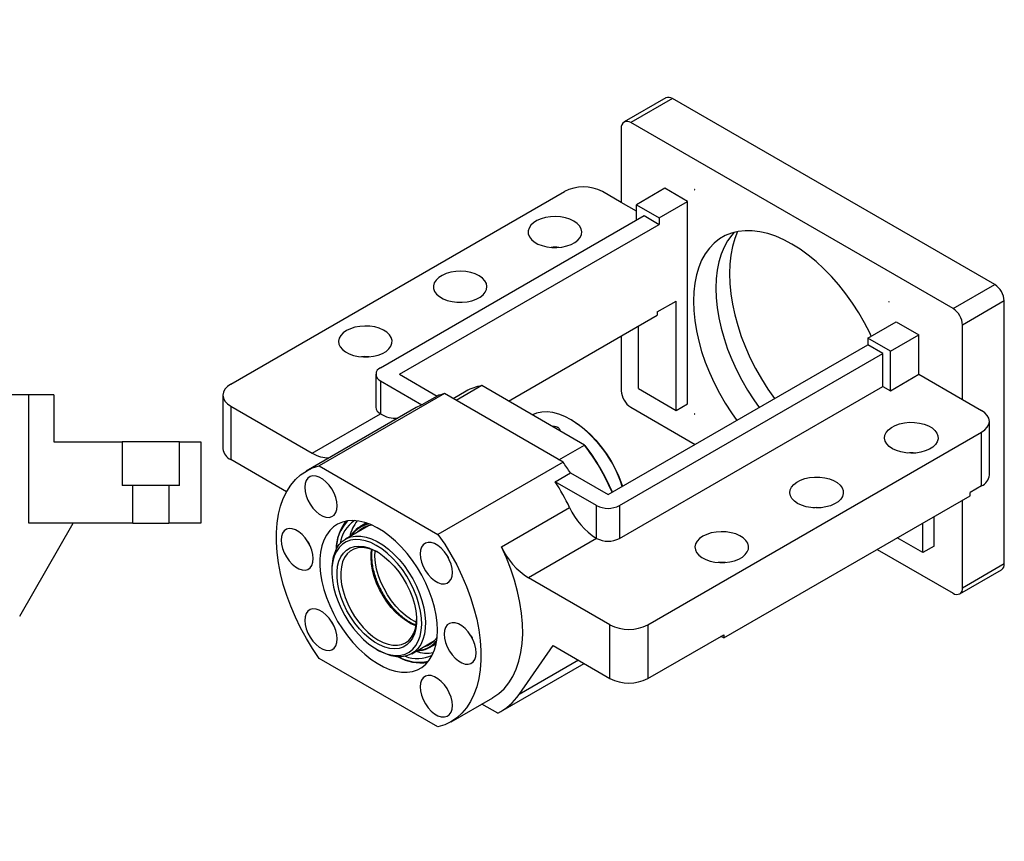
# Paper-space layout 'MBCK40L-G' of a CAD drawing. Header units: millimetres. Extents: x 22 to 333, y 11 to 190.
# Tile 3 of 3: x 170 to 275, y 102 to 190. Entities that reach past the tile are written whole.
import ezdxf

# ---------------------------------------------------------------- set-up
doc = ezdxf.new("R2010")
doc.units = ezdxf.units.MM
doc.layers.add('圖層0', color=7, linetype='Continuous')
doc.styles.add('SLDTEXTSTYLE0', font='TXT', dxfattribs={"width": 0.7})
doc.styles.add('SLDTEXTSTYLE1', font='TXT', dxfattribs={"width": 0.7, "bigfont": 'bigfont'})
doc.styles.add('SLDTEXTSTYLE4', font='TXT', dxfattribs={"width": 0.625, "bigfont": 'bigfont'})

# ---------------------------------------------------------------- blocks, each defined once
blk = doc.blocks.new('SW_NOTE_12')
at = {"layer": '圖層0', "color": 0, "char_height": 2.6458, "attachment_point": 2}
for s, insert, style in [('\\M+19655\\M+196CA\\M+19AA4 B-B', (7.73, 3.41), 'SLDTEXTSTYLE1'), ('\\M+194E4\\M+197E1 1 : 3', (7.86, -1.26), 'SLDTEXTSTYLE4')]:
    blk.add_mtext(s, dxfattribs=dict(at, insert=insert, style=style))

psp = doc.layouts.new('MBCK40L-G')

# ---------------------------------------------------------------- linework, layer by layer
at = {"color": 7, "linetype": 'Continuous', "lineweight": 25}
for p, q in [((238.8117, 181.6052), (234.367, 179.0393)), ((239.5259, 181.5344), (235.0812, 178.9686)), ((273.8711, 161.7074), (239.5259, 181.5344)), ((234.0711, 178.3853), (234.0711, 170.4531)), ((269.4264, 159.1415), (235.0812, 178.9686)), ((192.4528, 151.0926), (228.0102, 171.6194)), ((234.0711, 170.4531), (232.0508, 171.6194)), ((238.7178, 171.97), (235.6873, 170.2206)), ((241.1421, 170.5705), (238.7178, 171.97)), ((235.6873, 169.5201), (234.0711, 170.4531)), ((235.6873, 170.2206), (238.1117, 168.821)), ((235.6873, 168.5876), (235.6873, 170.2206)), ((238.1117, 168.821), (241.1421, 170.5705)), ((241.1421, 148.9904), (241.1421, 170.5705)), ((208.4132, 152.8426), (236.4954, 169.0542)), ((236.4954, 169.0542), (238.1117, 168.1211)), ((210.4335, 152.1428), (238.1117, 168.1211)), ((238.1117, 168.821), (238.1117, 168.1211)), ((269.4264, 159.1415), (273.8711, 161.7074)), ((237.9097, 158.7892), (239.93, 159.9555)), ((239.93, 148.2907), (239.93, 159.9555)), ((274.8812, 159.9578), (270.4366, 157.3919)), ((274.8812, 131.9621), (274.8812, 159.9578)), ((237.9097, 158.7892), (237.9097, 158.4393)), ((222.0516, 149.2847), (237.9097, 158.4393)), ((260.335, 155.9917), (263.3655, 157.7412)), ((263.3655, 157.7412), (265.7899, 156.3416)), ((270.4366, 149.4598), (270.4366, 157.3919)), ((235.8894, 150.6233), (235.8894, 157.273)), ((234.0711, 156.2233), (234.0711, 150.3896)), ((262.7594, 154.5922), (260.335, 155.9917)), ((260.335, 155.9917), (260.335, 155.2918)), ((262.7594, 154.5922), (265.7899, 156.3416)), ((265.7899, 152.1423), (265.7899, 156.3416)), ((232.6569, 139.3136), (260.335, 155.2918)), ((233.869, 138.1473), (261.9513, 154.3588)), ((261.9513, 154.3588), (260.335, 155.2918)), ((261.9513, 150.8593), (261.9513, 154.3588)), ((262.7594, 150.3928), (262.7594, 154.5922)), ((207.9111, 152.1428), (207.9111, 148.6434)), ((208.4132, 151.4431), (208.4132, 147.9436)), ((208.4132, 151.4431), (212.8291, 148.8938)), ((210.4335, 152.1428), (214.4453, 149.8269)), ((262.7594, 150.3928), (265.7899, 152.1423)), ((265.7899, 152.1423), (270.4366, 149.4598)), ((215.2206, 150.0792), (201.8866, 142.3816)), ((227.8697, 142.777), (215.2206, 150.0792)), ((217.5344, 150.3429), (216.1491, 149.5432)), ((219.1957, 150.9334), (216.4684, 149.3589)), ((230.1576, 144.6052), (219.1957, 150.9334)), ((233.869, 134.6478), (261.9513, 150.8593)), ((235.8894, 150.6233), (239.93, 148.2907)), ((261.9513, 150.8593), (262.7594, 150.3928)), ((170.9363, 149.9499), (164.3171, 149.9499)), ((170.9363, 136.2833), (170.9363, 149.9499)), ((173.6029, 149.9499), (170.9363, 149.9499)), ((173.6029, 149.9499), (173.6029, 144.9499)), ((191.616, 149.9263), (191.616, 144.2105)), ((214.4453, 149.8269), (212.8291, 148.8938)), ((270.4366, 149.4598), (272.4569, 148.2935)), ((192.4528, 148.76), (192.4528, 143.0442)), ((192.4528, 148.76), (201.1419, 143.7439)), ((212.2153, 148.5919), (200.4975, 141.8274)), ((235.0812, 148.6399), (241.9468, 144.6765)), ((239.93, 148.2907), (241.1421, 148.9904)), ((201.1419, 143.7439), (208.415, 147.9426)), ((208.4132, 147.9436), (208.415, 147.9426)), ((228.8193, 147.2434), (228.7183, 147.3017)), ((273.2937, 141.4114), (273.2937, 147.1272)), ((236.8995, 125.4341), (272.4569, 145.9609)), ((272.4569, 140.2451), (272.4569, 145.9609)), ((173.6029, 144.9499), (180.8809, 144.9499)), ((180.8809, 144.9499), (180.8809, 140.2833)), ((186.9916, 144.9499), (180.8809, 144.9499)), ((186.9916, 140.2833), (186.9916, 144.9499)), ((186.9916, 144.9499), (189.2696, 144.9499)), ((189.2696, 144.9499), (189.2696, 136.2833)), ((227.4303, 143.0307), (230.1576, 144.6052)), ((230.1576, 144.6052), (230.2288, 144.5641)), ((198.3884, 139.6177), (192.4528, 143.0442)), ((227.8697, 142.777), (214.5357, 135.0795)), ((201.8866, 142.3816), (214.5357, 135.0795)), ((227.0288, 140.6965), (228.6451, 141.6295)), ((231.4447, 138.1473), (227.0288, 140.6965)), ((228.6451, 141.6295), (232.6569, 139.3136)), ((182.021, 140.2833), (180.8809, 140.2833)), ((182.021, 136.2833), (182.021, 140.2833)), ((185.8516, 140.2833), (182.021, 140.2833)), ((185.8516, 140.2833), (185.8516, 136.2833)), ((186.9916, 140.2833), (185.8516, 140.2833)), ((272.4569, 140.2451), (271.2447, 139.5453)), ((244.9807, 124.0335), (271.2447, 139.1954)), ((270.4366, 129.3962), (270.4366, 138.7289)), ((271.2447, 139.1954), (271.2447, 139.5453)), ((221.2913, 133.745), (228.5644, 137.9436)), ((231.4447, 134.6478), (231.4447, 138.1473)), ((233.869, 138.1473), (233.869, 134.6478)), ((267.4061, 133.8286), (267.4061, 136.9794)), ((169.9588, 126.3447), (175.65, 136.2833)), ((182.021, 136.2833), (170.9363, 136.2833)), ((182.021, 136.2833), (185.8516, 136.2833)), ((189.2696, 136.2833), (185.8516, 136.2833)), ((207.1134, 135.9804), (204.6829, 134.5773)), ((206.9091, 136.2913), (206.2144, 135.8903)), ((207.0001, 135.915), (207.0484, 135.9622)), ((266.1939, 133.1288), (266.1939, 136.2796)), ((231.4429, 134.6488), (224.1698, 130.4502)), ((231.4447, 134.6478), (231.4429, 134.6488)), ((266.1939, 133.1288), (263.4649, 134.7042)), ((261.3431, 133.4793), (269.4264, 128.8129)), ((267.4061, 133.8286), (266.1939, 133.1288)), ((203.221, 131.3462), (203.221, 131.1129)), ((270.1406, 128.7422), (274.5853, 131.308)), ((270.4366, 129.3962), (274.8812, 131.9621)), ((232.8589, 125.4341), (224.1698, 130.4502)), ((232.8589, 119.7183), (232.8589, 125.4341)), ((236.8995, 125.4341), (236.8995, 119.7183)), ((214.3306, 123.9337), (214.4353, 124.0685)), ((236.8995, 119.7183), (244.9807, 124.3835)), ((244.9807, 124.0335), (244.6776, 124.2085)), ((244.9807, 124.3835), (244.9807, 124.0335)), ((208.0084, 122.8201), (208.2104, 122.7035)), ((211.7395, 122.3536), (214.17, 123.7568)), ((213.6424, 123.0233), (214.3371, 123.4243)), ((214.1217, 123.7095), (214.0566, 123.6913)), ((214.3998, 123.7822), (214.3047, 123.6607)), ((214.3825, 123.6701), (214.3386, 123.6158)), ((223.1751, 118.0028), (226.798, 123.2172)), ((226.798, 123.2172), (232.8589, 119.7183)), ((214.5357, 114.5493), (201.8866, 121.8515)), ((221.2266, 116.1848), (230.1032, 121.3091)), ((215.9248, 115.1036), (220.3695, 117.6694)), ((220.8971, 116.0086), (219.1949, 116.9913))]:
    psp.add_line(p, q, dxfattribs=at)
at = {"color": 8, "linetype": 'Continuous', "lineweight": 25}
psp.add_line((229.5028, 121.6557), (223.1751, 118.0028), dxfattribs=at)
at = {"color": 7, "linetype": 'Continuous', "lineweight": 25, "flags": 128}
for points in [[(241.9111, 171.8215), (241.91, 171.8285), (241.9069, 171.8357), (241.9022, 171.842), (241.8967, 171.8465), (241.8912, 171.8484), (241.8865, 171.8475), (241.8833, 171.8439), (241.8822, 171.8382), (241.8833, 171.8312), (241.8865, 171.8239), (241.8912, 171.8176), (241.8967, 171.8132), (241.9022, 171.8112), (241.9069, 171.8122), (241.91, 171.8158), (241.9111, 171.8215)], [(229.0203, 168.4704), (228.6015, 168.6701), (228.1247, 168.8204), (227.6073, 168.9158), (227.068, 168.9531), (226.5262, 168.9307), (226.0015, 168.8495), (225.513, 168.7125), (225.0781, 168.5246), (224.7127, 168.2926), (224.43, 168.0248), (224.2402, 167.731), (224.1501, 167.4218), (224.1631, 167.1083), (224.2785, 166.8019), (224.4924, 166.5137), (224.7968, 166.254), (225.1809, 166.0323), (225.6307, 165.8565), (226.13, 165.7331), (226.6608, 165.6664), (227.2038, 165.6589), (227.7395, 165.7109), (228.2484, 165.8205), (228.7122, 165.9837), (229.1142, 166.1947), (229.4397, 166.4457), (229.677, 166.7277), (229.8176, 167.0306), (229.8563, 167.3434), (229.7919, 167.6547), (229.6265, 167.9534), (229.3662, 168.2286), (229.0203, 168.4704)], [(260.7098, 156.2081), (260.5442, 156.5561), (259.983, 157.6452), (259.3691, 158.7086), (258.7065, 159.7391), (257.9998, 160.7297), (257.2539, 161.6735), (256.4739, 162.5642), (255.665, 163.3957), (254.8328, 164.1622), (253.983, 164.8585), (253.1214, 165.4799), (252.2538, 166.0222), (251.3863, 166.4816), (250.5247, 166.855), (249.6749, 167.1398), (248.8427, 167.3341), (248.0338, 167.4366), (247.2537, 167.4465), (246.5078, 167.3639), (245.8012, 167.1892), (245.1386, 166.9237), (244.5246, 166.5691), (243.9634, 166.128), (243.4589, 165.6032), (243.0144, 164.9985), (242.6331, 164.3178), (242.3175, 163.566), (242.0697, 162.748), (241.8915, 161.8695), (241.7841, 160.9366), (241.7482, 159.9555), (241.7841, 158.933), (241.8915, 157.876), (242.0697, 156.7918), (242.3175, 155.6878), (242.6331, 154.5715), (243.0144, 153.4506), (243.4589, 152.3327), (243.9634, 151.2254), (244.5246, 150.1363), (245.1386, 149.0729), (245.8012, 148.0424), (246.3737, 147.2321)], [(246.1141, 167.2792), (245.8429, 166.9794), (245.3984, 166.3747), (245.017, 165.6941), (244.7014, 164.9422), (244.4537, 164.1242), (244.2755, 163.2458), (244.1681, 162.3128), (244.1322, 161.3317)], [(246.4611, 167.3554), (246.1587, 166.6044), (245.9097, 165.7556), (245.7307, 164.8465), (245.6228, 163.8829), (245.5868, 162.8712), (245.6228, 161.8179), (245.7307, 160.7299), (245.9097, 159.6141), (246.1587, 158.4778), (246.476, 157.3285), (246.8596, 156.1734), (247.307, 155.0203), (247.8153, 153.8764), (248.3813, 152.7492), (249.0012, 151.6462), (249.671, 150.5743), (250.3822, 149.5462)], [(218.9188, 162.639), (218.4999, 162.8386), (218.0232, 162.9889), (217.5058, 163.0844), (216.9665, 163.1216), (216.4247, 163.0992), (215.9, 163.0181), (215.4114, 162.881), (214.9766, 162.6931), (214.6112, 162.4611), (214.3285, 162.1933), (214.1387, 161.8995), (214.0486, 161.5903), (214.0615, 161.2768), (214.177, 160.9704), (214.3908, 160.6822), (214.6953, 160.4225), (215.0794, 160.2008), (215.5292, 160.025), (216.0285, 159.9016), (216.5593, 159.8349), (217.1023, 159.8275), (217.638, 159.8795), (218.1469, 159.989), (218.6107, 160.1522), (219.0126, 160.3632), (219.3381, 160.6142), (219.5755, 160.8963), (219.7161, 161.1991), (219.7548, 161.5119), (219.6903, 161.8233), (219.5249, 162.1219), (219.2646, 162.3972), (218.9188, 162.639)], [(244.1322, 161.3317), (244.1681, 160.3092), (244.2755, 159.2522), (244.4537, 158.168), (244.7014, 157.064), (245.017, 155.9477), (245.3984, 154.8268), (245.8429, 153.7089), (246.3474, 152.6016), (246.9086, 151.5125), (247.5225, 150.4491), (248.1851, 149.4186), (248.7576, 148.6084)], [(262.6254, 159.8634), (262.6243, 159.8704), (262.6212, 159.8776), (262.6165, 159.8839), (262.611, 159.8884), (262.6054, 159.8903), (262.6008, 159.8894), (262.5976, 159.8858), (262.5965, 159.8801), (262.5976, 159.8731), (262.6008, 159.8658), (262.6054, 159.8595), (262.611, 159.8551), (262.6165, 159.8531), (262.6212, 159.8541), (262.6243, 159.8577), (262.6254, 159.8634)], [(204.7767, 156.8075), (204.4308, 156.5657), (204.1705, 156.2905), (204.0051, 155.9918), (203.9406, 155.6804), (203.9794, 155.3676), (204.12, 155.0648), (204.3573, 154.7827), (204.6828, 154.5317), (205.0847, 154.3208), (205.5485, 154.1576), (206.0575, 154.048), (206.5931, 153.996), (207.1362, 154.0034), (207.6669, 154.0701), (208.1662, 154.1935), (208.6161, 154.3693), (209.0002, 154.591), (209.3046, 154.8507), (209.5184, 155.1389), (209.6339, 155.4454), (209.6468, 155.7588), (209.5567, 156.0681), (209.3669, 156.3619), (209.0842, 156.6296), (208.7188, 156.8616), (208.284, 157.0496), (207.7954, 157.1866), (207.2708, 157.2677), (206.729, 157.2901), (206.1896, 157.2529), (205.6722, 157.1574), (205.1955, 157.0071), (204.7767, 156.8075)], [(207.1978, 154.0081), (206.729, 154.0239), (206.3961, 154.0081)], [(192.4528, 151.0926), (192.0975, 150.8427), (191.8334, 150.5575), (191.6709, 150.2481), (191.616, 149.9263), (191.6709, 149.6045), (191.8334, 149.2951), (192.0975, 149.01), (192.4528, 148.76)], [(228.7173, 147.3023), (228.062, 147.6396), (227.4144, 147.8908), (226.782, 148.0531), (226.1724, 148.1246), (225.5925, 148.1043), (225.0494, 147.9926), (224.5973, 147.8151)], [(272.4569, 145.9609), (272.8122, 146.2108), (273.0762, 146.496), (273.2388, 146.8054), (273.2937, 147.1272), (273.2388, 147.449), (273.0762, 147.7584), (272.8122, 148.0436), (272.4569, 148.2935)], [(228.8183, 147.244), (229.4739, 146.8237), (230.1216, 146.325), (230.7535, 145.7539), (231.3618, 145.1174), (231.9393, 144.4231), (232.4789, 143.6795), (232.9741, 142.8957), (233.4188, 142.0811), (233.8077, 141.2456), (234.136, 140.3994), (234.2021, 140.2056)], [(241.9111, 147.9014), (241.91, 147.9084), (241.9069, 147.9156), (241.9022, 147.922), (241.8967, 147.9264), (241.8912, 147.9283), (241.8865, 147.9274), (241.8833, 147.9238), (241.8822, 147.9181), (241.8833, 147.9111), (241.8865, 147.9038), (241.8912, 147.8975), (241.8967, 147.8931), (241.9022, 147.8912), (241.9069, 147.8921), (241.91, 147.8957), (241.9111, 147.9014)], [(262.9614, 144.2115), (262.6156, 144.4533), (262.3553, 144.7285), (262.1899, 145.0271), (262.1254, 145.3385), (262.1642, 145.6513), (262.3047, 145.9542), (262.5421, 146.2362), (262.8676, 146.4872), (263.2695, 146.6982), (263.7333, 146.8614), (264.2423, 146.9709), (264.7779, 147.0229), (265.3209, 147.0155), (265.8517, 146.9488), (266.351, 146.8254), (266.8009, 146.6496), (267.1849, 146.4279), (267.4894, 146.1682), (267.7032, 145.88), (267.8187, 145.5736), (267.8316, 145.2601), (267.7415, 144.9509), (267.5517, 144.6571), (267.269, 144.3893), (266.9036, 144.1573), (266.4688, 143.9694), (265.9802, 143.8324), (265.4555, 143.7512), (264.9138, 143.7288), (264.3744, 143.7661), (263.857, 143.8615), (263.3803, 144.0118), (262.9614, 144.2115)], [(201.8866, 121.8515), (201.1729, 122.9028), (200.5075, 123.9923), (199.8949, 125.1124), (199.3393, 126.2555), (198.8445, 127.4138), (198.4139, 128.5793), (198.0504, 129.744), (197.7566, 130.8999), (197.5345, 132.0392), (197.3856, 133.1539), (197.3109, 134.2365), (197.3109, 135.2796), (197.3856, 136.2759), (197.5345, 137.2187), (197.7566, 138.1015), (198.0504, 138.9183), (198.4139, 139.6634), (198.8445, 140.3317), (199.3393, 140.9187), (199.8949, 141.4203), (200.5075, 141.8331), (201.1729, 142.1543), (201.8866, 142.3816)], [(203.7856, 138.1138), (203.748, 138.5478), (203.6371, 139.0061), (203.4576, 139.4688), (203.2174, 139.9155), (202.9269, 140.3269), (202.599, 140.6848), (202.2478, 140.9737), (201.8888, 141.181), (201.5377, 141.2975), (201.2097, 141.3182), (200.9192, 141.2422), (200.679, 141.0728), (200.4995, 140.8174), (200.3886, 140.4872), (200.3511, 140.0965), (200.3886, 139.6626), (200.4995, 139.2043), (200.679, 138.7416), (200.9192, 138.2949), (201.2097, 137.8835), (201.5377, 137.5256), (201.8888, 137.2367), (202.2478, 137.0294), (202.599, 136.9129), (202.9269, 136.8922), (203.2174, 136.9682), (203.4576, 137.1376), (203.6371, 137.393), (203.748, 137.7232), (203.7856, 138.1138)], [(252.8599, 138.38), (252.5141, 138.6218), (252.2538, 138.897), (252.0884, 139.1957), (252.0239, 139.507), (252.0626, 139.8198), (252.2032, 140.1227), (252.4406, 140.4047), (252.7661, 140.6557), (253.168, 140.8667), (253.6318, 141.0299), (254.1407, 141.1395), (254.6764, 141.1915), (255.2194, 141.184), (255.7502, 141.1173), (256.2495, 140.9939), (256.6993, 140.8181), (257.0834, 140.5964), (257.3879, 140.3367), (257.6017, 140.0485), (257.7172, 139.7421), (257.7301, 139.4286), (257.64, 139.1194), (257.4502, 138.8256), (257.1675, 138.5578), (256.8021, 138.3258), (256.3673, 138.1379), (255.8787, 138.0009), (255.354, 137.9197), (254.8122, 137.8973), (254.2729, 137.9346), (253.7555, 138.03), (253.2788, 138.1803), (252.8599, 138.38)], [(203.2074, 139.9316), (203.3436, 139.6944), (203.3536, 139.6784)], [(214.4741, 124.8499), (214.4386, 125.6392), (214.3326, 126.4604), (214.1572, 127.3044), (213.9144, 128.1615), (213.607, 129.022), (213.2385, 129.8763), (212.813, 130.7146), (212.3354, 131.5273), (211.811, 132.3054), (211.2459, 133.04), (210.6464, 133.7228), (210.0192, 134.346), (209.3716, 134.9025), (208.7109, 135.3861), (208.0445, 135.7914), (207.3799, 136.1136), (206.7248, 136.3491), (206.0865, 136.4953), (205.4723, 136.5506), (204.8892, 136.5142), (204.3437, 136.3866), (203.8419, 136.1693), (203.3897, 135.8647), (202.9922, 135.4763), (202.6537, 135.0084), (202.3783, 134.4664), (202.1689, 133.8564), (202.028, 133.1853), (201.9571, 132.4608), (201.9571, 131.6909), (202.028, 130.8846), (202.1689, 130.0508), (202.3783, 129.199), (202.6537, 128.339), (202.9922, 127.4803), (203.3897, 126.6329), (203.8419, 125.8062), (204.3437, 125.0096), (204.8892, 124.2522), (205.4723, 123.5425), (206.0865, 122.8886), (206.7248, 122.2979), (207.3799, 121.7771), (208.0445, 121.332), (208.7109, 120.9678), (209.3716, 120.6886), (210.0192, 120.4974), (210.6464, 120.3965), (211.2459, 120.3871), (211.811, 120.4692), (212.3354, 120.6418), (212.813, 120.9032), (213.2385, 121.2502), (213.607, 121.6789), (213.9144, 122.1846), (214.1572, 122.7614), (214.3326, 123.4029), (214.4386, 124.1017), (214.4741, 124.8499)], [(201.2411, 132.4892), (201.2036, 132.9231), (201.0927, 133.3815), (200.9132, 133.8441), (200.6729, 134.2909), (200.3825, 134.7022), (200.0545, 135.0602), (199.7034, 135.3491), (199.3444, 135.5563), (198.9932, 135.6728), (198.6652, 135.6936), (198.3748, 135.6176), (198.1346, 135.4481), (197.9551, 135.1927), (197.8441, 134.8625), (197.8066, 134.4719), (197.8441, 134.0379), (197.9551, 133.5796), (198.1346, 133.117), (198.3748, 132.6702), (198.6652, 132.2589), (198.9932, 131.9009), (199.3444, 131.612), (199.7034, 131.4047), (200.0545, 131.2882), (200.3825, 131.2675), (200.6729, 131.3435), (200.9132, 131.5129), (201.0927, 131.7683), (201.2036, 132.0985), (201.2411, 132.4892)], [(242.7584, 134.8811), (242.4126, 134.6393), (242.1522, 134.3641), (241.9868, 134.0654), (241.9224, 133.754), (241.9611, 133.4413), (242.1017, 133.1384), (242.339, 132.8563), (242.6645, 132.6053), (243.0665, 132.3944), (243.5303, 132.2312), (244.0392, 132.1216), (244.5749, 132.0696), (245.1179, 132.077), (245.6487, 132.1437), (246.148, 132.2671), (246.5978, 132.4429), (246.9819, 132.6646), (247.2863, 132.9243), (247.5002, 133.2126), (247.6156, 133.519), (247.6286, 133.8324), (247.5385, 134.1417), (247.3487, 134.4355), (247.066, 134.7032), (246.7006, 134.9352), (246.2657, 135.1232), (245.7772, 135.2602), (245.2525, 135.3413), (244.7107, 135.3637), (244.1714, 135.3265), (243.654, 135.231), (243.1772, 135.0807), (242.7584, 134.8811)], [(203.7028, 133.2519), (203.4782, 132.7521), (203.3223, 132.1856), (203.2374, 131.5609), (203.2249, 130.8876), (203.2849, 130.1757), (203.4166, 129.4361), (203.6178, 128.6801), (203.8856, 127.919), (204.2159, 127.1645), (204.6037, 126.4279), (205.0432, 125.7204), (205.5276, 125.0528), (206.0496, 124.4351), (206.6013, 123.8768), (207.1744, 123.3862), (207.7601, 122.9709), (208.3496, 122.6371), (208.934, 122.3899), (209.5043, 122.233), (210.0519, 122.1689), (210.5686, 122.1984), (211.0465, 122.3211), (211.4783, 122.5352), (211.8576, 122.8375), (212.1785, 123.2233), (212.4362, 123.6868), (212.6268, 124.2209), (212.7474, 124.8177), (212.7962, 125.4679), (212.7724, 126.1619), (212.6764, 126.889), (212.5096, 127.6382), (212.2747, 128.3982), (211.975, 129.1574), (211.6153, 129.9044), (211.2009, 130.6278), (210.7381, 131.3167), (210.2339, 131.9606), (209.696, 132.5497), (209.1325, 133.0751), (208.552, 133.5289), (207.9633, 133.9042), (207.3753, 134.1952), (206.7969, 134.3977), (206.2368, 134.5084), (205.7036, 134.5257), (205.2054, 134.4495), (204.7497, 134.2807), (204.3434, 134.022), (203.9926, 133.6774), (203.7028, 133.2519)], [(203.7231, 133.5754), (204.0188, 134.0111), (204.3756, 134.3659), (204.7883, 134.6346), (205.2509, 134.8134), (205.7568, 134.8996), (206.2984, 134.892), (206.8679, 134.7907), (207.457, 134.5971), (208.057, 134.3141), (208.6594, 133.9459), (209.2552, 133.4977), (209.8357, 132.9761), (210.3926, 132.3888), (210.9177, 131.7443), (211.4033, 131.0519), (211.8424, 130.3218), (212.2285, 129.5647), (212.556, 128.7915), (212.8202, 128.0136), (213.0171, 127.2422), (213.144, 126.4887), (213.1989, 125.7641), (213.1812, 125.0788), (213.0909, 124.4429), (212.9295, 123.8656), (212.6993, 123.3555), (212.4036, 122.9198), (212.0468, 122.565), (211.634, 122.2963), (211.1714, 122.1175), (210.6656, 122.0313), (210.124, 122.0389), (209.5545, 122.1402), (208.9654, 122.3338), (208.3653, 122.6168), (208.2104, 122.7035)], [(214.5357, 135.0795), (215.2494, 134.0281), (215.9148, 132.9386), (216.5275, 131.8185), (217.0831, 130.6754), (217.5779, 129.5171), (218.0085, 128.3516), (218.3719, 127.1869), (218.6657, 126.031), (218.8878, 124.8917), (219.0367, 123.777), (219.1115, 122.6944), (219.1115, 121.6513), (219.0367, 120.655), (218.8878, 119.7122), (218.6657, 118.8294), (218.3719, 118.0126), (218.0085, 117.2676), (217.5779, 116.5992), (217.0831, 116.0122), (216.5275, 115.5106), (215.9148, 115.0978), (215.2494, 114.7766), (214.5357, 114.5493)], [(200.663, 134.3069), (200.7992, 134.0698), (200.8091, 134.0537)], [(204.1934, 132.6933), (204.4681, 133.0916), (204.8034, 133.4086), (205.1936, 133.6391), (205.6319, 133.7791), (206.1109, 133.8262), (206.6224, 133.7795), (207.1577, 133.6399), (207.7075, 133.4098), (208.2624, 133.0931), (208.813, 132.6952), (209.3499, 132.223), (209.8638, 131.6845), (210.346, 131.0889), (210.7882, 130.4464), (211.1829, 129.768), (211.5232, 129.0653), (211.8035, 128.3504), (212.0188, 127.6354), (212.1655, 126.9327), (212.241, 126.2542), (212.2442, 125.6115), (212.1749, 125.0157), (212.0344, 124.4769), (211.8249, 124.0043), (211.5502, 123.6061), (211.2149, 123.289), (210.8247, 123.0585), (210.3864, 122.9185), (209.9073, 122.8715), (209.3958, 122.9181), (208.8606, 123.0577), (208.3108, 123.2878), (207.7559, 123.6045), (207.2053, 124.0024), (206.6684, 124.4747), (206.1545, 125.0132), (205.6723, 125.6088), (205.2301, 126.2513), (204.8354, 126.9297), (204.4951, 127.6323), (204.2148, 128.3473), (203.9995, 129.0622), (203.8528, 129.765), (203.7772, 130.4435), (203.7741, 131.0861), (203.8434, 131.682), (203.9839, 132.2208), (204.1934, 132.6933)], [(208.1121, 133.1872), (208.0137, 133.2398), (207.4776, 133.4774), (206.9545, 133.6255), (206.4539, 133.6815), (205.9846, 133.6444), (205.555, 133.515), (205.1729, 133.2954), (204.845, 132.9896), (204.5771, 132.6031)], [(216.0713, 131.0215), (216.0338, 131.4554), (215.9228, 131.9137), (215.7433, 132.3764), (215.5031, 132.8231), (215.2127, 133.2345), (214.8847, 133.5924), (214.5335, 133.8813), (214.1745, 134.0886), (213.8234, 134.2051), (213.4954, 134.2258), (213.205, 134.1498), (212.9647, 133.9804), (212.7852, 133.725), (212.6743, 133.3948), (212.6368, 133.0042), (212.6743, 132.5702), (212.7852, 132.1119), (212.9647, 131.6492), (213.205, 131.2025), (213.4954, 130.7911), (213.8234, 130.4332), (214.1745, 130.1443), (214.5335, 129.937), (214.8847, 129.8205), (215.2127, 129.7998), (215.5031, 129.8758), (215.7433, 130.0452), (215.9228, 130.3006), (216.0338, 130.6308), (216.0713, 131.0215)], [(220.3695, 117.6694), (220.389, 117.6807), (221.0125, 118.1084), (221.5761, 118.6288), (222.0756, 119.2382), (222.5076, 119.9321), (222.8688, 120.7058), (223.1568, 121.5535), (223.3695, 122.4692), (223.5053, 123.4463), (223.5632, 124.4779), (223.5429, 125.5565), (223.4445, 126.6744), (223.2686, 127.8235), (223.0167, 128.9956), (222.6903, 130.1824), (222.292, 131.3752), (221.8246, 132.5656), (221.2913, 133.745)], [(204.5771, 132.6031), (204.3741, 132.1427), (204.2396, 131.6168), (204.1759, 131.0346), (204.1842, 130.4065), (204.2645, 129.7438), (204.4151, 129.0584), (204.6335, 128.3623), (204.9157, 127.668), (205.2567, 126.988), (205.6505, 126.3344), (206.0899, 125.7188), (206.5672, 125.1522), (207.0739, 124.6447), (207.6008, 124.2054), (208.1386, 123.8421), (208.6778, 123.5614), (209.2085, 123.3681), (209.7215, 123.2658), (210.2076, 123.2563), (210.658, 123.3398), (211.0648, 123.5147), (211.4206, 123.778), (211.7192, 124.1249), (211.9551, 124.5492), (212.1243, 125.0435), (212.2236, 125.5988), (212.2506, 126.0184)], [(215.4931, 132.8392), (215.6293, 132.602), (215.6393, 132.586)], [(245.1795, 132.0817), (244.7107, 132.0975), (244.3779, 132.0817)], [(203.7856, 123.9268), (203.748, 124.3607), (203.6371, 124.819), (203.4576, 125.2817), (203.2174, 125.7284), (202.9269, 126.1398), (202.599, 126.4977), (202.2478, 126.7866), (201.8888, 126.9939), (201.5377, 127.1104), (201.2097, 127.1311), (200.9192, 127.0551), (200.679, 126.8857), (200.4995, 126.6303), (200.3886, 126.3001), (200.3511, 125.9095), (200.3886, 125.4755), (200.4995, 125.0172), (200.679, 124.5545), (200.9192, 124.1078), (201.2097, 123.6964), (201.5377, 123.3385), (201.8888, 123.0496), (202.2478, 122.8423), (202.599, 122.7258), (202.9269, 122.7051), (203.2174, 122.7811), (203.4576, 122.9505), (203.6371, 123.2059), (203.748, 123.5361), (203.7856, 123.9268)], [(203.2074, 125.7445), (203.3436, 125.5073), (203.3536, 125.4913)], [(218.6157, 122.459), (218.5782, 122.893), (218.4673, 123.3513), (218.2878, 123.8139), (218.0476, 124.2607), (217.7571, 124.6721), (217.4291, 125.03), (217.078, 125.3189), (216.719, 125.5262), (216.3678, 125.6427), (216.0399, 125.6634), (215.7494, 125.5874), (215.5092, 125.418), (215.3297, 125.1626), (215.2188, 124.8324), (215.1812, 124.4417), (215.2188, 124.0078), (215.3297, 123.5495), (215.5092, 123.0868), (215.7494, 122.64), (216.0399, 122.2287), (216.3678, 121.8707), (216.719, 121.5818), (217.078, 121.3746), (217.4291, 121.2581), (217.7571, 121.2373), (218.0476, 121.3134), (218.2878, 121.4828), (218.4673, 121.7382), (218.5782, 122.0684), (218.6157, 122.459)], [(218.0376, 124.2767), (218.1738, 124.0396), (218.1837, 124.0236)], [(216.0713, 116.8344), (216.0338, 117.2683), (215.9228, 117.7266), (215.7433, 118.1893), (215.5031, 118.636), (215.2127, 119.0474), (214.8847, 119.4053), (214.5335, 119.6943), (214.1745, 119.9015), (213.8234, 120.018), (213.4954, 120.0387), (213.205, 119.9627), (212.9647, 119.7933), (212.7852, 119.5379), (212.6743, 119.2077), (212.6368, 118.8171), (212.6743, 118.3831), (212.7852, 117.9248), (212.9647, 117.4621), (213.205, 117.0154), (213.4954, 116.604), (213.8234, 116.2461), (214.1745, 115.9572), (214.5335, 115.7499), (214.8847, 115.6334), (215.2127, 115.6127), (215.5031, 115.6887), (215.7433, 115.8581), (215.9228, 116.1135), (216.0338, 116.4437), (216.0713, 116.8344)], [(215.4931, 118.6521), (215.6293, 118.4149), (215.6393, 118.3989)]]:
    psp.add_lwpolyline(points, dxfattribs=at)
at = {"color": 8, "linetype": 'Continuous', "lineweight": 25, "flags": 128}
for points in [[(212.1834, 125.3174), (212.1773, 125.3196), (211.6411, 125.5572), (211.1014, 125.8799), (210.5679, 126.2821), (210.0499, 126.7565), (209.5569, 127.2948), (209.0975, 127.8872), (208.6799, 128.5232), (208.3117, 129.1916), (207.9994, 129.8802), (207.7485, 130.5769), (207.5636, 131.2693), (207.4479, 131.9449), (207.4035, 132.5917), (207.4313, 133.1982), (207.4715, 133.4796)], [(212.2333, 125.6976), (212.1494, 125.7377), (211.6096, 126.0444), (211.0741, 126.4318), (210.5524, 126.8929), (210.0538, 127.4195), (209.5873, 128.0022), (209.161, 128.6307), (208.7827, 129.2937), (208.4592, 129.9794), (208.196, 130.6755), (207.9981, 131.3697), (207.8688, 132.0495), (207.8106, 132.7027), (207.8243, 133.3179), (207.8256, 133.3327)]]:
    psp.add_lwpolyline(points, dxfattribs=at)
at = {"color": 7, "linetype": 'Continuous', "lineweight": 25}
for centre, radius, start, end in [((239.1074, 180.9503), 0.7185, 54.382373, 114.306935), ((234.6869, 178.4851), 0.6239, 50.796709, 189.213969), ((230.0305, 167.7203), 4.3915, 62.609682, 117.390331), ((227, 160.762), 4.9254, 85.332041, 94.667897), ((272.6881, 159.858), 2.1954, 2.605504, 57.394521), ((268.2434, 157.2921), 2.1954, 2.605504, 57.394521), ((208.6788, 152.1428), 0.7485, 110.783345, 249.216716), ((216.4927, 144.8531), 5.3787, 103.679694, 112.37331), ((219.9894, 146.0678), 4.9298, 99.264404, 119.866818), ((236.2642, 150.4894), 2.1954, 182.605504, 237.394521), ((208.769, 148.7289), 0.8622, 185.695011, 245.625299), ((214.7995, 144.1138), 5.1702, 112.402612, 119.988706), ((210.0816, 150.5311), 3.0786, 237.224221, 273.126044), ((221.5867, 136.1765), 13.2147, 17.685644, 57.343914), ((193.0458, 144.3531), 1.4369, 185.694365, 245.625824), ((210.5856, 129.8357), 24.5194, 23.378027, 37.039125), ((210.8266, 129.975), 24.2752, 23.31068, 36.940686), ((264.9817, 138.836), 4.925, 85.331658, 94.66828), ((202.8085, 146.3324), 3.0786, 237.224221, 273.126044), ((206.4588, 127.4746), 26.3171, 32.538147, 35.553491), ((204.5634, 126.3601), 26.65, 25.763192, 32.544159), ((271.8638, 141.554), 1.437, 294.37455, 354.305356), ((235.5528, 141.1442), 7.6864, 204.607134, 237.676844), ((232.6569, 140.4868), 2.6349, 242.609606, 297.390374), ((254.8802, 133.0049), 4.9246, 85.331373, 94.668627), ((208.638, 133.4341), 4.9621, 142.040433, 179.380026), ((208.2578, 133.4094), 4.5743, 137.226208, 178.814883), ((207.613, 133.5895), 3.5562, 123.798063, 171.787151), ((209.0415, 134.0123), 3.9901, 141.115091, 168.024382), ((207.5119, 133.6333), 2.6005, 98.118614, 150.873676), ((207.5401, 133.5908), 2.5921, 96.41575, 148.273012), ((207.7526, 133.6024), 2.4632, 95.508785, 135.023344), ((232.6569, 136.9873), 2.6349, 242.609606, 297.390374), ((207.8562, 131.4734), 4.6369, 153.043003, 181.571975), ((228.2797, 136.9455), 7.6864, 204.607134, 237.676844), ((274.1942, 131.8789), 0.692, 304.412301, 6.899915), ((269.8207, 129.2963), 0.6239, 230.796709, 9.213969), ((234.8792, 129.3332), 4.3915, 242.609632, 297.390343), ((212.4455, 125.4727), 2.4335, 284.789034, 320.772071), ((212.3281, 125.2941), 2.6189, 269.315083, 320.144677), ((212.3165, 125.3165), 2.5873, 271.66892, 320.211338), ((212.7022, 126.2176), 4.8343, 240.1021, 278.466678), ((212.5197, 126.0606), 4.5998, 241.300619, 282.647535), ((212.3447, 125.5068), 3.6679, 248.981951, 295.422104), ((213.4237, 126.3346), 3.9159, 251.710369, 279.13944), ((234.8792, 123.6174), 4.3915, 242.609632, 297.390343), ((218.2055, 121.3815), 6.0094, 296.609055, 325.788461)]:
    psp.add_arc(centre, radius, start, end, dxfattribs=at)
for points, knots in [([(226.7103, 146.5953), (226.7134, 146.5959), (226.7948, 146.612), (226.9676, 146.6015), (227.1716, 146.563), (227.2732, 146.5118), (227.3132, 146.4917)], [0, 0, 0, 0, 0.01474109, 0.38652575, 0.75884235, 1, 1, 1, 1]), ([(227.3132, 146.4917), (227.3647, 146.4545), (227.4678, 146.3802), (227.5341, 146.2481), (227.5189, 146.1652), (227.5128, 146.132)], [0, 0, 0, 0, 0.37469303, 0.74935521, 1, 1, 1, 1]), ([(212.1855, 125.3868), (212.0265, 125.4569), (211.7042, 125.599), (211.2087, 125.9072), (210.7127, 126.2819), (210.2273, 126.7224), (209.7608, 127.2201), (209.321, 127.7678), (208.9149, 128.3568), (208.5494, 128.9777), (208.2304, 129.6205), (207.963, 130.2746), (207.7513, 130.9295), (207.5989, 131.5739), (207.5059, 132.1988), (207.4797, 132.788), (207.4914, 133.203), (207.5291, 133.4021), (207.5354, 133.4353)], [0, 0, 0, 0, 0.06410589, 0.1298815, 0.19566347, 0.26151773, 0.32746095, 0.39348356, 0.45956427, 0.52567695, 0.5917936, 0.65787703, 0.72389711, 0.78982545, 0.85563713, 0.92131684, 0.9868724, 1, 1, 1, 1])]:
    psp.add_open_spline(points, degree=3, knots=knots, dxfattribs=at)

# ---------------------------------------------------------------- block references
at = {"layer": '圖層0'}
psp.add_blockref('SW_NOTE_12', (144.0897, 110.7178), dxfattribs=at)

# ---------------------------------------------------------------- texts
at = {"layer": '圖層0', "color": 7, "insert": (127.4628, 189.8242), "char_height": 6.87917, "attachment_point": 1, "style": 'SLDTEXTSTYLE0'}
psp.add_mtext('MBCK40L-G', dxfattribs=at)

doc.saveas('drawing.dxf')
